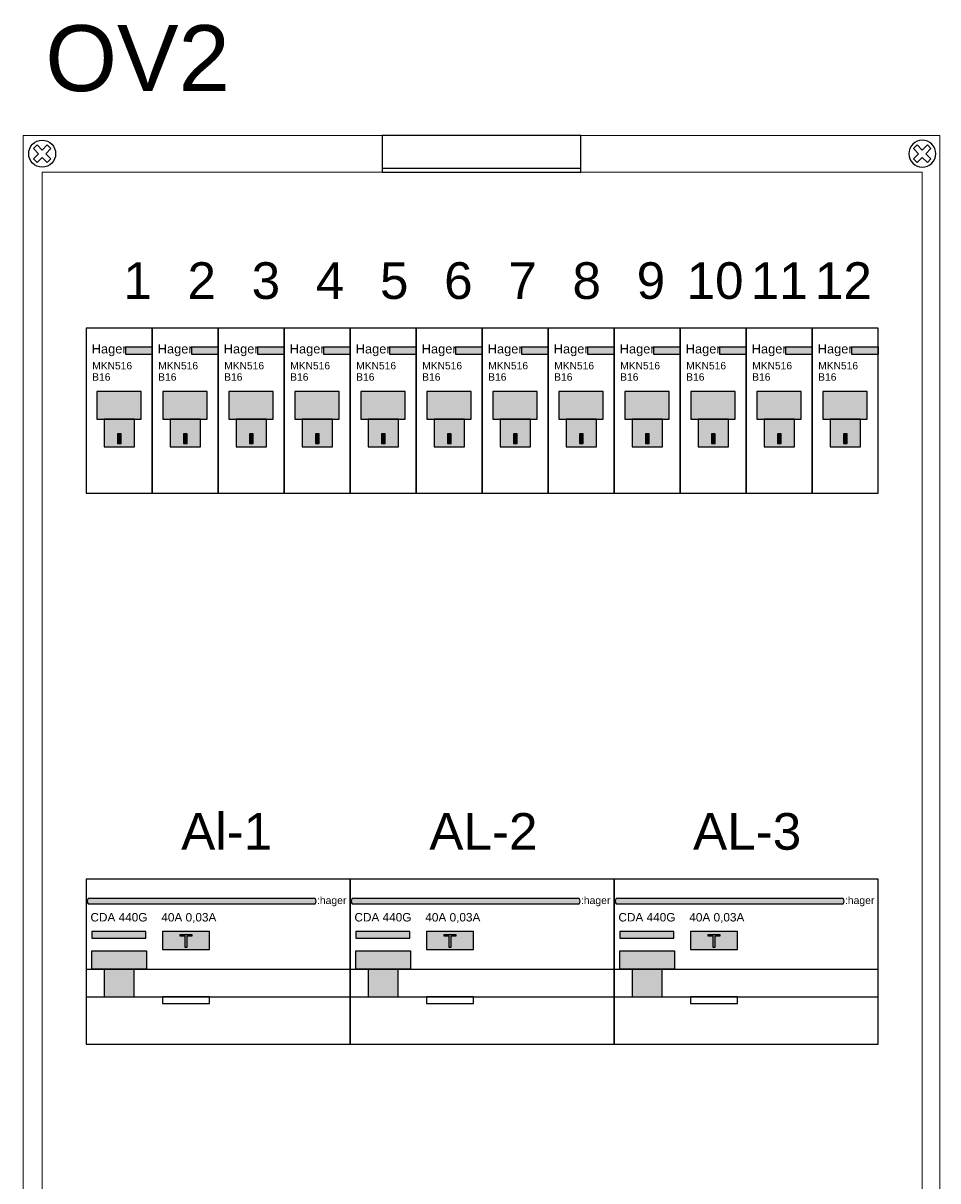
# Model space of a CAD drawing. Header units: millimetres. Extents: x -28773 to 440, y 8099 to 27744.
# Tile 14 of 17: x -28773 to -26278, y 24402 to 27559. Entities that reach past the tile are written whole.
import ezdxf
from ezdxf.enums import TextEntityAlignment as Align

# ---------------------------------------------------------------- set-up
doc = ezdxf.new("R2010")
doc.units = ezdxf.units.MM
doc.header["$LTSCALE"] = 100
for name, color, linetype in [('EL$6----', 7, 'Continuous'), ('EL6112--', 7, 'Continuous'), ('PDF_Geometry', 7, 'Continuous')]:
    doc.layers.add(name, color=color, linetype=linetype)
doc.styles.add('Arial', font='arial.ttf')

# ---------------------------------------------------------------- blocks, each defined once
blk = doc.blocks.new('schroef')
at = {"layer": 'EL6112--', "color": 0}
for p, q in [((-23.8, 13.9), (-13.9, 23.8)), ((-9.9, 0), (-23.8, 13.9)), ((0, 9.9), (-13.9, 23.8)), ((23.8, -13.9), (9.9, 0)), ((13.9, -23.8), (0, -9.9)), ((13.9, -23.8), (23.8, -13.9))]:
    blk.add_line(p, q, dxfattribs=at)
for points in [[(0, -9.9), (-13.9, -23.8), (-23.8, -13.9), (-9.9, 0)], [(0, 9.9), (13.9, 23.8), (23.8, 13.9), (9.9, 0)]]:
    blk.add_lwpolyline(points, dxfattribs=at)
blk.add_circle((0, 0), 36.8, dxfattribs=at)
blk = doc.blocks.new('*U33')
for points in [[(979.6, -100.1), (1520.8, -100.1), (1520.8, 0), (979.6, 0)], [(172, -976.1), (2332, -976.1), (2332, -526.1), (172, -526.1)], [(172, -2478.4), (2332, -2478.4), (2332, -2028.4), (172, -2028.4)]]:
    blk.add_lwpolyline(points, close=True)
blk.add_lwpolyline([(1520.8, -90.1), (979.6, -90.1)])
at = {"layer": 'PDF_Geometry', "lineweight": 5}
blk.add_lwpolyline([(0, -6009), (0, 0), (2500.4, 0), (2500.4, -6009), (0, -6009)], dxfattribs=at)
blk.add_lwpolyline([(2452.2, -5909), (51.9, -5909), (51.9, -100.1), (2452.2, -100.1)], close=True, dxfattribs=at)
at = {"rotation": 180}
blk.add_blockref('schroef', (51.9, -50.1), dxfattribs=at)
at = {"xscale": -1, "rotation": 180}
blk.add_blockref('schroef', (2452.2, -50.1), dxfattribs=at)
blk = doc.blocks.new('*U42')
h = blk.add_hatch(color=160)
h.dxf.hatch_style = 1
h.paths.add_polyline_path([(18, -5.09), (10.74, -5.09), (10.74, -7.09), (18, -7.09)])
h = blk.add_hatch(color=253)
h.dxf.hatch_style = 1
h.paths.add_polyline_path([(15, -17.27), (2.9, -17.27), (2.9, -24.78), (15, -24.78)])
blk.add_hatch(color=253).paths.add_polyline_path([(4.93, -32.36), (13.15, -32.36), (13.15, -24.78), (4.93, -24.78)])
h = blk.add_hatch(color=7)
h.dxf.hatch_style = 1
h.paths.add_polyline_path([(9.55, -31.45), (9.55, -28.83), (8.52, -28.83), (8.52, -31.45)])
at = {"color": 0}
for p, q in [((10.74, -5.09), (18, -5.09)), ((10.74, -5.09), (10.74, -7.09)), ((18, -5.09), (18, -7.09)), ((10.74, -7.09), (18, -7.09)), ((15, -24.75), (15, -17.27)), ((15, -24.75), (15, -17.27))]:
    blk.add_line(p, q, dxfattribs=at)
blk.add_lwpolyline([(0, 0), (0, -45), (18, -45), (18, 0), (0, 0)], dxfattribs=at)
for points in [[(2.9, -24.78), (15, -24.78), (15, -17.27), (2.9, -17.27)], [(4.93, -32.36), (13.15, -32.36), (13.15, -24.78), (4.93, -24.78)], [(4.93, -32.36), (13.15, -32.36), (13.15, -24.78), (4.93, -24.78)]]:
    blk.add_lwpolyline(points, close=True, dxfattribs=at)
blk.add_lwpolyline([(9.55, -31.45), (9.55, -28.83), (8.52, -28.83), (8.52, -31.45)], close=True)
at = {"color": 160, "style": 'Arial'}
blk.add_text('Hager', height=2.5, dxfattribs=at).set_placement((1.51, -6.87))
at = {"style": 'Arial'}
for tag, p in [('TYPE', (1.63, -11.21)), ('BEVEILIGINSWAARDE', (1.63, -14.29))]:
    blk.add_attdef(tag, p, '', height=2, dxfattribs=at)
blk = doc.blocks.new('*U39')
h = blk.add_hatch(color=160)
h.dxf.hatch_style = 1
edge = h.paths.add_edge_path()
edge.add_line((5.5, -68), (624.8, -68))
edge.add_arc((612.7, -60.5), 14.2, 327.9879, 392.0121)
edge.add_line((624.8, -52.9), (5.5, -52.9))
edge.add_arc((13.3, -60.5), 10.8, 135.8315, 224.1685)
h = blk.add_hatch(color=1)
h.dxf.hatch_style = 1
h.paths.add_polyline_path([(162.3, -142.9), (15.5, -142.9), (15.5, -161.5), (162.3, -161.5)])
h = blk.add_hatch(color=160)
h.dxf.hatch_style = 1
h.paths.add_polyline_path([(336.6, -142.9), (207.7, -142.9), (207.7, -192.5), (336.6, -192.5)])
h = blk.add_hatch(color=256)
h.dxf.hatch_style = 1
h.paths.add_polyline_path([(164.1, -196.2), (15.3, -196.2), (15.3, -245.8), (164.1, -245.8)])
blk.add_hatch(color=256).paths.add_polyline_path([(48.9, -321), (130.4, -321), (130.4, -245.8), (48.9, -245.8)])
at = {"color": 0}
blk.add_lwpolyline([(0, 0), (0, -450), (720, -450), (720, 0), (0, 0)], dxfattribs=at)
blk.add_lwpolyline([(5.5, -68), (624.8, -68, 0.28686), (624.8, -52.9), (5.5, -52.9, 0.405738)], format="xyb", close=True)
at = {"flags": 128}
for points in [[(15.5, -161.5), (162.3, -161.5), (162.3, -142.9), (15.5, -142.9), (15.5, -161.5)], [(207.7, -192.5), (336.6, -192.5), (336.6, -142.9), (207.7, -142.9), (207.7, -192.5)], [(15.3, -245.8), (15.3, -196.2), (164.1, -196.2), (164.1, -245.8), (15.3, -245.8)], [(0, -245.8), (720, -245.8)], [(0, -321), (720, -321)], [(207.7, -339.6), (336.6, -339.6), (336.6, -321), (207.7, -321), (207.7, -339.6)]]:
    blk.add_lwpolyline(points, dxfattribs=at)
blk.add_lwpolyline([(269.9, -155.6), (256.5, -155.6), (256.5, -151.1), (287.8, -151.1), (287.8, -155.6), (274.4, -155.6), (274.4, -186.9), (269.9, -186.9)], close=True)
at = {"color": 0}
blk.add_lwpolyline([(48.9, -321), (130.4, -321), (130.4, -245.8), (48.9, -245.8)], close=True, dxfattribs=at)
blk.add_lwpolyline([(48.9, -321), (130.4, -321), (130.4, -245.8), (48.9, -245.8)], close=True, dxfattribs=at)
at = {"color": 160, "style": 'Arial'}
blk.add_text(':hager', height=20.34, dxfattribs=at).set_placement((629.1, -68.1))
at = {"style": 'Arial'}
blk.add_text('40A 0,03A', height=23, dxfattribs=at).set_placement((204.8, -115.7))
blk.add_attdef('TYPENUMMER', (11.5, -115.7), '', height=23, dxfattribs=at)

msp = doc.modelspace()

# ---------------------------------------------------------------- block references
at = {"layer": 'EL$6----'}
msp.add_blockref('*U33', (-28773.1, 27253.4), dxfattribs=at)
at = {"layer": 'EL$6----', "xscale": 10, "yscale": 10, "zscale": 10}
for p in [(-28601, 26727.3), (-28421, 26727.3), (-28241, 26727.3), (-28061, 26727.3), (-27881, 26727.3), (-27701, 26727.3), (-27521, 26727.3), (-27341, 26727.3), (-27161, 26727.3), (-26981, 26727.3), (-26801, 26727.3), (-26621, 26727.3)]:
    msp.add_blockref('*U42', p, dxfattribs=at).add_auto_attribs({'TYPE': 'MKN516', 'BEVEILIGINSWAARDE': 'B16'})
at = {"layer": 'EL$6----'}
for p in [(-28601, 25225), (-27881, 25225), (-27161, 25225)]:
    msp.add_blockref('*U39', p, dxfattribs=at).add_auto_attribs({'TYPENUMMER': 'CDA 440G'})

# ---------------------------------------------------------------- texts
at = {"layer": 'EL$6----', "style": 'Arial'}
for s, height, p in [('OV2', 180, (-28461, 27320)), ('1', 100, (-28461, 26777.3)), ('2', 100, (-28286, 26777.3)), ('3', 100, (-28111, 26777.3)), ('4', 100, (-27936, 26777.3)), ('5', 100, (-27761, 26777.3)), ('6', 100, (-27586, 26777.3)), ('7', 100, (-27411, 26777.3)), ('8', 100, (-27236, 26777.3)), ('9', 100, (-27061, 26777.3)), ('10', 100, (-26886, 26777.3)), ('11', 100, (-26711, 26777.3)), ('12', 100, (-26536, 26777.3)), ('Al-1 ', 100, (-28198.5, 25275)), ('AL-2 ', 100, (-27498.5, 25275)), ('AL-3', 100, (-26798.5, 25275))]:
    msp.add_text(s, height=height, dxfattribs=at).set_placement(p, align=Align.BOTTOM_CENTER)

doc.saveas('drawing.dxf')
